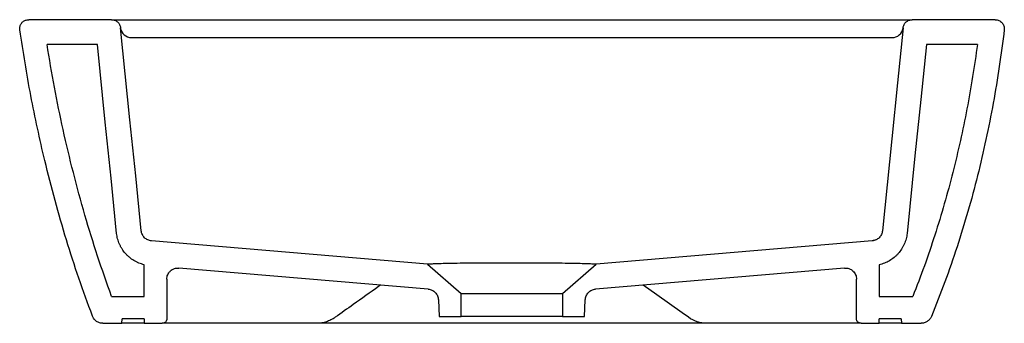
# Model space of a CAD drawing. Header units: millimetres. Extents: x 4660.788 to 4661.225, y 2940.598 to 2940.733.
import ezdxf

# ---------------------------------------------------------------- set-up
doc = ezdxf.new("R2010")
doc.units = ezdxf.units.MM
doc.layers.add('SANINDUSA', color=3, linetype='Continuous')

msp = doc.modelspace()

# ---------------------------------------------------------------- linework, layer by layer
at = {"layer": 'SANINDUSA'}
for p, q in [((4660.828790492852, 2940.733348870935), (4660.791994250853, 2940.733348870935)), ((4661.221170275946, 2940.733348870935), (4661.184250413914, 2940.733348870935)), ((4660.837687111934, 2940.725402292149), (4661.175353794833, 2940.725402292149)), ((4660.822468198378, 2940.722348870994), (4660.800131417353, 2940.722348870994)), ((4661.21323573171, 2940.722348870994), (4661.190572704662, 2940.722348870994)), ((4660.969062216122, 2940.624616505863), (4660.846536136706, 2940.634998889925)), ((4661.166504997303, 2940.634998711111), (4661.043978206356, 2940.624616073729)), ((4661.167004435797, 2940.635348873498), (4661.168422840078, 2940.635590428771)), ((4660.843303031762, 2940.610348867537), (4660.843303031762, 2940.624404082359)), ((4660.969062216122, 2940.624616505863), (4660.984020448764, 2940.611613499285)), ((4661.029020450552, 2940.611613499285), (4661.043978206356, 2940.624616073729)), ((4661.16958094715, 2940.62436790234), (4661.16958094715, 2940.610348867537)), ((4660.85872525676, 2940.622926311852), (4660.858721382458, 2940.622943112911)), ((4660.969334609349, 2940.613554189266), (4660.85872525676, 2940.622926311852)), ((4661.154158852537, 2940.622913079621), (4661.043706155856, 2940.61355371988)), ((4660.853303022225, 2940.617944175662), (4660.853303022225, 2940.600348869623)), ((4661.159580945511, 2940.600348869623), (4661.159580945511, 2940.61793092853)), ((4660.828770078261, 2940.610348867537), (4660.843303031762, 2940.610348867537)), ((4660.984020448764, 2940.611613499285), (4661.029020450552, 2940.611613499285)), ((4660.984020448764, 2940.60134887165), (4660.984020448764, 2940.611613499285)), ((4661.029020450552, 2940.611613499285), (4661.029020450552, 2940.60134887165)), ((4661.16958094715, 2940.610348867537), (4661.184552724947, 2940.610348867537)), ((4660.973906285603, 2940.608833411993), (4660.97429815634, 2940.60134887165)), ((4661.038742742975, 2940.60134887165), (4661.039134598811, 2940.608832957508)), ((4660.824968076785, 2940.59834886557), (4660.83330330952, 2940.59834886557)), ((4660.83330330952, 2940.59834886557), (4660.833431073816, 2940.600348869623)), ((4660.843302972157, 2940.59834886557), (4660.83330330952, 2940.59834886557)), ((4660.843302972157, 2940.600348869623), (4660.833431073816, 2940.600348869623)), ((4660.843302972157, 2940.600348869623), (4660.843302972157, 2940.59834886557)), ((4660.843302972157, 2940.59834886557), (4660.851302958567, 2940.59834886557)), ((4660.859301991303, 2940.59834886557), (4660.85151139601, 2940.59834886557)), ((4660.919957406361, 2940.59834886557), (4660.859301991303, 2940.59834886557)), ((4660.924072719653, 2940.59834886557), (4660.919957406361, 2940.59834886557)), ((4661.088968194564, 2940.59834886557), (4660.924072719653, 2940.59834886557)), ((4660.97429815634, 2940.60134887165), (4660.984020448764, 2940.60134887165)), ((4661.029020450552, 2940.60134887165), (4660.984020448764, 2940.60134887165)), ((4661.029020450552, 2940.60134887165), (4661.038742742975, 2940.60134887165)), ((4661.093083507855, 2940.59834886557), (4661.088968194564, 2940.59834886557)), ((4661.153587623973, 2940.59834886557), (4661.093083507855, 2940.59834886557)), ((4661.161406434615, 2940.59834886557), (4661.153587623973, 2940.59834886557)), ((4661.161581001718, 2940.59834886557), (4661.16958100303, 2940.59834886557)), ((4661.179409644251, 2940.600348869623), (4661.16958100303, 2940.600348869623)), ((4661.16958100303, 2940.59834886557), (4661.16958100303, 2940.600348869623)), ((4661.179580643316, 2940.59834886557), (4661.16958100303, 2940.59834886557)), ((4661.179409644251, 2940.600348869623), (4661.179580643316, 2940.59834886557)), ((4661.179580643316, 2940.59834886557), (4661.188189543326, 2940.59834886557))]:
    msp.add_line(p, q, dxfattribs=at)
at = {"layer": 'SANINDUSA', "flags": 128}
for points in [[(4660.841983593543, 2940.639473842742), (4660.83949313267, 2940.663890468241), (4660.83694560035, 2940.688856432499), (4660.832770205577, 2940.729755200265)], [(4661.180270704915, 2940.729755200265), (4661.177776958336, 2940.705331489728), (4661.175228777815, 2940.680365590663), (4661.171057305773, 2940.639473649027)], [(4660.831039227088, 2940.63835802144), (4660.828541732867, 2940.662843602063), (4660.825991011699, 2940.687840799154), (4660.822468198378, 2940.722348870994)], [(4661.190572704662, 2940.722348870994), (4661.188072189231, 2940.697856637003), (4661.185521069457, 2940.672859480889), (4661.182001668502, 2940.638357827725)], [(4661.084935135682, 2940.601028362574), (4661.082118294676, 2940.603027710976), (4661.070850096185, 2940.611024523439), (4661.06476968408, 2940.615338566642)]]:
    msp.add_lwpolyline(points, dxfattribs=at)
at = {"layer": 'SANINDUSA'}
for centre, radius, start, end in [((4660.837688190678, 2940.730403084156), 0.005000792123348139, 188.9817813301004, 269.9876404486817), ((4661.175352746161, 2940.730403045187), 0.005000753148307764, 270.0120151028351, 349.8600799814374)]:
    msp.add_arc(centre, radius, start, end, dxfattribs=at)
for points, knots in [([(4660.788035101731, 2940.728776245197), (4660.788014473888, 2940.729227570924), (4660.787973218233, 2940.730130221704), (4660.788484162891, 2940.731415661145), (4660.789358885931, 2940.732454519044), (4660.790570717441, 2940.733197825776), (4660.791507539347, 2940.733297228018), (4660.791994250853, 2940.733348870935)], [0, 0, 0, 0, 0.1967893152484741, 0.3935783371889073, 0.5903727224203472, 0.7871844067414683, 1, 1, 1, 1]), ([(4660.828790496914, 2940.733348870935), (4660.829037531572, 2940.733348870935), (4660.829280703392, 2940.733326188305), (4660.829759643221, 2940.733237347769), (4660.829997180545, 2940.73317047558), (4660.830456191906, 2940.732993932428), (4660.830674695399, 2940.732885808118), (4660.831090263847, 2940.732630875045), (4660.831289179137, 2940.73248221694), (4660.831652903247, 2940.732153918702), (4660.83181799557, 2940.73197484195), (4660.832114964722, 2940.731587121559), (4660.832247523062, 2940.731376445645), (4660.832468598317, 2940.730940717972), (4660.832558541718, 2940.730714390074), (4660.832696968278, 2940.730244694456), (4660.83274510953, 2940.730000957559), (4660.832770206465, 2940.729755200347)], [0, 0, 0, 0, 0.125, 0.125, 0.25, 0.25, 0.375, 0.375, 0.5, 0.5, 0.625, 0.625, 0.75, 0.75, 0.875, 0.875, 1, 1, 1, 1]), ([(4660.828965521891, 2940.733348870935), (4660.829054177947, 2940.733348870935), (4660.829500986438, 2940.733348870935), (4660.83066584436, 2940.733348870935), (4660.831599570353, 2940.733348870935)], [0, 0, 0, 0, 0.1984207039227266, 1, 1, 1, 1]), ([(4660.83159956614, 2940.733348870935), (4660.831661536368, 2940.733348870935), (4660.831921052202, 2940.733348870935), (4660.832595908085, 2940.733348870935), (4660.832868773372, 2940.733348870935), (4660.833351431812, 2940.733348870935), (4660.833524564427, 2940.733348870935), (4660.833895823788, 2940.733348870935), (4660.834093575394, 2940.733348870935), (4660.835134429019, 2940.733348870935), (4660.836139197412, 2940.733348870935), (4660.837899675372, 2940.733348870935), (4660.838528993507, 2940.733348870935), (4660.839538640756, 2940.733348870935), (4660.839886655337, 2940.733348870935), (4660.840597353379, 2940.733348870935), (4660.840960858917, 2940.733348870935), (4660.842818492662, 2940.733348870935), (4660.844431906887, 2940.733348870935), (4660.846607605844, 2940.733348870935), (4660.84705075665, 2940.733348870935), (4660.847953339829, 2940.733348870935), (4660.848413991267, 2940.733348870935), (4660.849808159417, 2940.733348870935), (4660.850755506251, 2940.733348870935), (4660.853649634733, 2940.733348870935), (4660.855648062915, 2940.733348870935), (4660.858751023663, 2940.733348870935), (4660.859804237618, 2940.733348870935), (4660.861914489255, 2940.733348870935), (4660.862975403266, 2940.733348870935), (4660.86404213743, 2940.733348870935)], [0, 0, 0, 0, 0.1250000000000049, 0.1250000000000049, 0.1875000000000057, 0.1875000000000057, 0.2187500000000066, 0.2187500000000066, 0.2500000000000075, 0.2500000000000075, 0.3750000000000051, 0.3750000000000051, 0.4375000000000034, 0.4375000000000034, 0.4687500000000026, 0.4687500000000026, 0.5000000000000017, 0.5000000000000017, 0.6250000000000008, 0.6250000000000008, 0.6562500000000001, 0.6562500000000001, 0.6874999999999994, 0.6874999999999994, 0.7499999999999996, 0.7499999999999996, 0.8750000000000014, 0.8750000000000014, 0.9375000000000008, 0.9375000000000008, 1, 1, 1, 1]), ([(4660.86404213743, 2940.733348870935), (4660.887777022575, 2940.733348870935), (4660.911518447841, 2940.733348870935), (4660.95901437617, 2940.733348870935), (4660.982768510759, 2940.733348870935), (4661.03027299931, 2940.733348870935), (4661.054027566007, 2940.733348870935), (4661.101522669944, 2940.733348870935), (4661.125263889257, 2940.733348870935), (4661.148998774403, 2940.733348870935)], [0, 0, 0, 0, 0.2499999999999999, 0.2499999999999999, 0.4999999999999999, 0.4999999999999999, 0.75, 0.75, 1, 1, 1, 1]), ([(4661.148998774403, 2940.733348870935), (4661.151132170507, 2940.733348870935), (4661.153223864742, 2940.733348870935), (4661.15630111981, 2940.733348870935), (4661.157316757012, 2940.733348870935), (4661.158824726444, 2940.733348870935), (4661.159324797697, 2940.733348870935), (4661.160319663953, 2940.733348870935), (4661.160813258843, 2940.733348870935), (4661.163242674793, 2940.733348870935), (4661.165082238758, 2940.733348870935), (4661.167688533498, 2940.733348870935), (4661.168531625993, 2940.733348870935), (4661.169756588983, 2940.733348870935), (4661.170158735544, 2940.733348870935), (4661.170941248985, 2940.733348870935), (4661.171322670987, 2940.733348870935), (4661.173181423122, 2940.733348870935), (4661.174514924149, 2940.733348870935), (4661.175990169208, 2940.733348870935), (4661.176275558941, 2940.733348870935), (4661.176826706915, 2940.733348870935), (4661.177093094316, 2940.733348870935), (4661.177855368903, 2940.733348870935), (4661.178315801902, 2940.733348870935), (4661.179558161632, 2940.733348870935), (4661.180202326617, 2940.733348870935), (4661.180887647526, 2940.733348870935), (4661.181068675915, 2940.733348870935), (4661.181329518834, 2940.733348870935), (4661.181410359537, 2940.733348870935), (4661.181441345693, 2940.733348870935)], [0, 0, 0, 0, 0.1250000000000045, 0.1250000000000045, 0.1875000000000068, 0.1875000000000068, 0.2187500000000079, 0.2187500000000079, 0.2500000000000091, 0.2500000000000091, 0.375000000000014, 0.375000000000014, 0.4375000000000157, 0.4375000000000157, 0.4687500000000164, 0.4687500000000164, 0.5000000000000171, 0.5000000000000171, 0.6250000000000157, 0.6250000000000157, 0.6562500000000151, 0.6562500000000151, 0.6875000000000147, 0.6875000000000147, 0.7500000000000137, 0.7500000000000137, 0.8750000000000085, 0.8750000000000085, 0.9375000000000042, 0.9375000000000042, 1, 1, 1, 1]), ([(4661.180270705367, 2940.729755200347), (4661.180295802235, 2940.730000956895), (4661.180343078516, 2940.730240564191), (4661.180480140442, 2940.73070799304), (4661.180570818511, 2940.730937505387), (4661.18079311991, 2940.731376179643), (4661.180922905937, 2940.731582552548), (4661.181218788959, 2940.731970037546), (4661.181386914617, 2940.732152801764), (4661.181750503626, 2940.732481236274), (4661.18194544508, 2940.732627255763), (4661.18236136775, 2940.732883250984), (4661.18258443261, 2940.732993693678), (4661.183040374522, 2940.733169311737), (4661.183274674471, 2940.733235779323), (4661.183756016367, 2940.733325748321), (4661.184003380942, 2940.733348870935), (4661.184250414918, 2940.733348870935)], [0, 0, 0, 0, 0.125, 0.125, 0.25, 0.25, 0.375, 0.375, 0.5, 0.5, 0.625, 0.625, 0.75, 0.75, 0.875, 0.875, 1, 1, 1, 1]), ([(4661.181441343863, 2940.733348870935), (4661.18214089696, 2940.733348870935), (4661.183267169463, 2940.733348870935), (4661.183853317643, 2940.733348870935), (4661.184075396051, 2940.733348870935)], [0, 0, 0, 0, 0.6211224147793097, 1, 1, 1, 1]), ([(4661.221170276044, 2940.733348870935), (4661.221454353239, 2940.733348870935), (4661.221733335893, 2940.733318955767), (4661.222281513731, 2940.733201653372), (4661.222553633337, 2940.733112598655), (4661.223066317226, 2940.732882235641), (4661.223308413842, 2940.732741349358), (4661.223763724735, 2940.732407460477), (4661.223973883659, 2940.732215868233), (4661.224346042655, 2940.731797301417), (4661.224511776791, 2940.731566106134), (4661.224790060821, 2940.731074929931), (4661.224901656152, 2940.730818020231), (4661.225070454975, 2940.730281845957), (4661.225127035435, 2940.730001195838), (4661.225179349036, 2940.729443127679), (4661.225176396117, 2940.729162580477), (4661.22514312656, 2940.728880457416)], [0, 0, 0, 0, 0.125, 0.125, 0.2500000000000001, 0.2500000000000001, 0.3750000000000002, 0.3750000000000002, 0.5000000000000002, 0.5000000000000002, 0.6250000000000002, 0.6250000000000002, 0.7500000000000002, 0.7500000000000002, 0.8750000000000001, 0.8750000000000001, 1, 1, 1, 1]), ([(4660.820289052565, 2940.601586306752), (4660.818242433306, 2940.607180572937), (4660.814147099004, 2940.61837483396), (4660.808650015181, 2940.635527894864), (4660.803609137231, 2940.652961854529), (4660.799364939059, 2940.669538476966), (4660.79582949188, 2940.68508635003), (4660.791868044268, 2940.704406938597), (4660.789568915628, 2940.719024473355), (4660.788035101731, 2940.728776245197)], [0, 0, 0, 0, 0.1359233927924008, 0.2719859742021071, 0.4109348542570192, 0.5500132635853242, 0.6623927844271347, 0.7747726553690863, 1, 1, 1, 1]), ([(4661.22514312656, 2940.728880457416), (4661.223855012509, 2940.717957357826), (4661.222231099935, 2940.707085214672), (4661.219275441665, 2940.690855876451), (4661.21820377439, 2940.685461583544), (4661.215885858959, 2940.674715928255), (4661.214639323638, 2940.669362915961), (4661.211965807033, 2940.658697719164), (4661.210538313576, 2940.653384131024), (4661.207503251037, 2940.64282380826), (4661.205895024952, 2940.637574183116), (4661.200787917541, 2940.621920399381), (4661.197007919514, 2940.611610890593), (4661.192811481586, 2940.601441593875)], [0, 0, 0, 0, 0.2499999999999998, 0.2499999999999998, 0.3749999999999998, 0.3749999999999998, 0.5, 0.5, 0.625, 0.625, 0.75, 0.75, 1, 1, 1, 1]), ([(4660.828770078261, 2940.610348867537), (4660.826661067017, 2940.616305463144), (4660.822440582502, 2940.628225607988), (4660.816822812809, 2940.646585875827), (4660.8117059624, 2940.665338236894), (4660.807208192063, 2940.68434248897), (4660.803291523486, 2940.703345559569), (4660.801185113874, 2940.71601246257), (4660.800131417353, 2940.722348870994)], [0, 0, 0, 0, 0.1637158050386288, 0.3276227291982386, 0.4973703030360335, 0.6673020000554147, 0.833573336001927, 1, 1, 1, 1]), ([(4661.213235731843, 2940.722348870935), (4661.21195900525, 2940.712770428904), (4661.210416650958, 2940.703237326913), (4661.207691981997, 2940.689007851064), (4661.20671469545, 2940.684274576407), (4661.204621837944, 2940.674843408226), (4661.203506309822, 2940.670145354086), (4661.201133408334, 2940.660785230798), (4661.199876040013, 2940.65612316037), (4661.197214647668, 2940.646836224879), (4661.19581049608, 2940.642211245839), (4661.191377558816, 2940.628419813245), (4661.188126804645, 2940.619328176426), (4661.184552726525, 2940.610348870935)], [0, 0, 0, 0, 0.25, 0.25, 0.375, 0.375, 0.5, 0.5, 0.625, 0.625, 0.75, 0.75, 1, 1, 1, 1]), ([(4660.8433030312, 2940.624404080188), (4660.842502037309, 2940.624592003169), (4660.841716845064, 2940.624840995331), (4660.840563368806, 2940.625308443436), (4660.840181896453, 2940.625480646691), (4660.839439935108, 2940.625851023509), (4660.839077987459, 2940.626049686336), (4660.838018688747, 2940.626685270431), (4660.837347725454, 2940.627161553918), (4660.836394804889, 2940.62795582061), (4660.836085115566, 2940.628234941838), (4660.835489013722, 2940.628816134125), (4660.835204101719, 2940.629116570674), (4660.834387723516, 2940.630046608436), (4660.83389439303, 2940.630704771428), (4660.833230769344, 2940.631749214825), (4660.833022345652, 2940.632106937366), (4660.832631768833, 2940.63284205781), (4660.832450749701, 2940.633217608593), (4660.831956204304, 2940.634353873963), (4660.831687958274, 2940.635129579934), (4660.831271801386, 2940.636716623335), (4660.831123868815, 2940.637527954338), (4660.831039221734, 2940.638358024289)], [0, 0, 0, 0, 0.1250000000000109, 0.1250000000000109, 0.1875000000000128, 0.1875000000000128, 0.2500000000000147, 0.2500000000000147, 0.3750000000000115, 0.3750000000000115, 0.4375000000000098, 0.4375000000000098, 0.5000000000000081, 0.5000000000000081, 0.6250000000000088, 0.6250000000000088, 0.6875000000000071, 0.6875000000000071, 0.7500000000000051, 0.7500000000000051, 0.8750000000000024, 0.8750000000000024, 1, 1, 1, 1]), ([(4660.846536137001, 2940.634998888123), (4660.845955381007, 2940.635048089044), (4660.845398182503, 2940.635195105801), (4660.844605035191, 2940.635559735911), (4660.844354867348, 2940.635702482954), (4660.843881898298, 2940.636028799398), (4660.843658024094, 2940.636213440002), (4660.843243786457, 2940.636621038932), (4660.843057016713, 2940.636840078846), (4660.842722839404, 2940.637307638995), (4660.842574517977, 2940.63755813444), (4660.842198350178, 2940.638342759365), (4660.842042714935, 2940.638894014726), (4660.841983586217, 2940.639473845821)], [0, 0, 0, 0, 0.2499999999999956, 0.2499999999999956, 0.3749999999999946, 0.3749999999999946, 0.4999999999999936, 0.4999999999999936, 0.6249999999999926, 0.6249999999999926, 0.7499999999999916, 0.7499999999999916, 1, 1, 1, 1]), ([(4661.171057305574, 2940.639473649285), (4661.170998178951, 2940.63889383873), (4661.170841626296, 2940.638339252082), (4661.170463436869, 2940.637552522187), (4661.170316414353, 2940.637304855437), (4661.169982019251, 2940.636837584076), (4661.169793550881, 2940.636616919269), (4661.169378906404, 2940.636209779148), (4661.169156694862, 2940.636026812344), (4661.16868347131, 2940.635700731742), (4661.168430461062, 2940.635556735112), (4661.167639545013, 2940.635194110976), (4661.167085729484, 2940.635047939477), (4661.166504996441, 2940.634998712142)], [0, 0, 0, 0, 0.2499999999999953, 0.2499999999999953, 0.3749999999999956, 0.3749999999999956, 0.4999999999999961, 0.4999999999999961, 0.6249999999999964, 0.6249999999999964, 0.7499999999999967, 0.7499999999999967, 1, 1, 1, 1]), ([(4661.182001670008, 2940.638357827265), (4661.181916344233, 2940.637521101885), (4661.181766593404, 2940.63670222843), (4661.181343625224, 2940.635098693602), (4661.181070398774, 2940.634314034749), (4661.180565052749, 2940.6331635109), (4661.180380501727, 2940.632784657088), (4661.179985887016, 2940.632049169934), (4661.179775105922, 2940.631690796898), (4661.179103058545, 2940.630643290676), (4661.178602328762, 2940.629981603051), (4661.177770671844, 2940.629045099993), (4661.177478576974, 2940.628741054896), (4661.176875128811, 2940.628160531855), (4661.176563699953, 2940.627883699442), (4661.175600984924, 2940.627092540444), (4661.17492143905, 2940.626617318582), (4661.173486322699, 2940.625772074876), (4661.172725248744, 2940.625400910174), (4661.171178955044, 2940.624791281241), (4661.170388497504, 2940.624548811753), (4661.169580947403, 2940.624367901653)], [0, 0, 0, 0, 0.1250000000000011, 0.1250000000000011, 0.2500000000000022, 0.2500000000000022, 0.3125000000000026, 0.3125000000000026, 0.3750000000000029, 0.3750000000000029, 0.5000000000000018, 0.5000000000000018, 0.5625000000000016, 0.5625000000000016, 0.6250000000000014, 0.6250000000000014, 0.7500000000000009, 0.7500000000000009, 0.8750000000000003, 0.8750000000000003, 1, 1, 1, 1]), ([(4661.043978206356, 2940.624616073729), (4661.043929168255, 2940.62461949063), (4661.043830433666, 2940.624626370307), (4661.042903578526, 2940.624676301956), (4661.041054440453, 2940.624757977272), (4661.037944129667, 2940.624861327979), (4661.033885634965, 2940.624961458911), (4661.029135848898, 2940.625042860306), (4661.023719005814, 2940.625100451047), (4661.017919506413, 2940.625133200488), (4661.011759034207, 2940.625148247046), (4661.005496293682, 2940.625152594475), (4660.999177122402, 2940.625147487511), (4660.993097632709, 2940.625129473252), (4660.987351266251, 2940.625089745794), (4660.982231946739, 2940.625025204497), (4660.977783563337, 2940.624938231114), (4660.974184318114, 2940.624840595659), (4660.971445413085, 2940.624741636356), (4660.969914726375, 2940.624667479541), (4660.969175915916, 2940.624624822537), (4660.969100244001, 2940.624619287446), (4660.969062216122, 2940.624616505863)], [0, 0, 0, 0, 0.038151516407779, 0.0768152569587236, 0.1321482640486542, 0.1892006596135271, 0.2426378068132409, 0.2977016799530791, 0.3498639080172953, 0.4035584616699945, 0.4554458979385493, 0.5088003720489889, 0.5613442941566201, 0.6154141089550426, 0.667855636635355, 0.7218570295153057, 0.7736651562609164, 0.8269520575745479, 0.8792319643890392, 0.9329625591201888, 0.9663112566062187, 0.9999999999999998, 0.9999999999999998, 0.9999999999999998, 0.9999999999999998]), ([(4660.853303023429, 2940.617944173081), (4660.853303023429, 2940.618292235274), (4660.853338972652, 2940.618634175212), (4660.853479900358, 2940.619306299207), (4660.853586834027, 2940.619640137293), (4660.853864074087, 2940.620271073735), (4660.854033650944, 2940.620569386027), (4660.854334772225, 2940.62099094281), (4660.854443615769, 2940.621127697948), (4660.854672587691, 2940.621386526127), (4660.854793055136, 2940.62150922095), (4660.855172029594, 2940.621857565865), (4660.855449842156, 2940.622064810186), (4660.85604609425, 2940.62241927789), (4660.856357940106, 2940.622563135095), (4660.857008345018, 2940.622785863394), (4660.857350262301, 2940.622864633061), (4660.858034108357, 2940.622948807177), (4660.858378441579, 2940.622955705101), (4660.858725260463, 2940.622926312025)], [0, 0, 0, 0, 0.12500000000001, 0.12500000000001, 0.25000000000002, 0.25000000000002, 0.3750000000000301, 0.3750000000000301, 0.4375000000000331, 0.4375000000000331, 0.500000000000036, 0.500000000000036, 0.625000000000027, 0.625000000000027, 0.7500000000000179, 0.7500000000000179, 0.8750000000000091, 0.8750000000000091, 1, 1, 1, 1]), ([(4661.154158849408, 2940.622913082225), (4661.154505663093, 2940.622942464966), (4661.154849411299, 2940.622935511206), (4661.155531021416, 2940.622851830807), (4661.155872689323, 2940.622773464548), (4661.156524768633, 2940.622550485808), (4661.156836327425, 2940.622406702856), (4661.157281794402, 2940.622142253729), (4661.157427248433, 2940.622045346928), (4661.157704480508, 2940.621839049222), (4661.157836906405, 2940.621729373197), (4661.158215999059, 2940.62138116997), (4661.158445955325, 2940.621121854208), (4661.158849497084, 2940.62055767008), (4661.159019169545, 2940.620259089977), (4661.159296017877, 2940.619629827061), (4661.159403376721, 2940.619295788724), (4661.159544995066, 2940.618621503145), (4661.159580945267, 2940.618278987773), (4661.159580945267, 2940.617930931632)], [0, 0, 0, 0, 0.1250000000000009, 0.1250000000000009, 0.2500000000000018, 0.2500000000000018, 0.3750000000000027, 0.3750000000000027, 0.4375000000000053, 0.4375000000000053, 0.5000000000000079, 0.5000000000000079, 0.6250000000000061, 0.6250000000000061, 0.750000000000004, 0.750000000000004, 0.8750000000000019, 0.8750000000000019, 1, 1, 1, 1]), ([(4660.948271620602, 2940.615338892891), (4660.947974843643, 2940.615128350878), (4660.943921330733, 2940.612252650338), (4660.937199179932, 2940.607482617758), (4660.930774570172, 2940.60292260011), (4660.928105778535, 2940.601028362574)], [0.03830336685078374, 0.03830336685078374, 0.03830336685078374, 0.03830336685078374, 0.080756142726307, 0.6181448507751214, 0.9999999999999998, 0.9999999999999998, 0.9999999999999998, 0.9999999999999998]), ([(4660.969334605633, 2940.613554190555), (4660.969635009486, 2940.613528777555), (4660.969928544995, 2940.613476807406), (4660.970502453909, 2940.613321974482), (4660.970784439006, 2940.613218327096), (4660.971327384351, 2940.612960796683), (4660.97158373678, 2940.612809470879), (4660.972067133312, 2940.612463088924), (4660.972296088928, 2940.612265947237), (4660.97271297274, 2940.611835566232), (4660.972899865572, 2940.611604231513), (4660.973231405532, 2940.611109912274), (4660.973377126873, 2940.610844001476), (4660.973615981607, 2940.610296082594), (4660.97370991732, 2940.610014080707), (4660.973847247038, 2940.609434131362), (4660.973890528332, 2940.60913447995), (4660.973906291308, 2940.608833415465)], [0, 0, 0, 0, 0.125, 0.125, 0.25, 0.25, 0.375, 0.375, 0.5, 0.5, 0.625, 0.625, 0.75, 0.75, 0.875, 0.875, 1, 1, 1, 1]), ([(4661.039134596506, 2940.608832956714), (4661.039150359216, 2940.60913401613), (4661.039192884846, 2940.609429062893), (4661.039329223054, 2940.610007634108), (4661.039423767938, 2940.610292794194), (4661.039663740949, 2940.610843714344), (4661.039806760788, 2940.611104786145), (4661.040137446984, 2940.611599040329), (4661.040327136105, 2940.611834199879), (4661.040743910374, 2940.612264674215), (4661.040969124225, 2940.612458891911), (4661.041452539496, 2940.61280612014), (4661.041713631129, 2940.612960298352), (4661.042253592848, 2940.613216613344), (4661.042532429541, 2940.613319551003), (4661.043107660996, 2940.613475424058), (4661.043405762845, 2940.613528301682), (4661.043706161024, 2940.613553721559)], [0, 0, 0, 0, 0.125, 0.125, 0.25, 0.25, 0.375, 0.375, 0.5, 0.5, 0.625, 0.625, 0.75, 0.75, 0.875, 0.875, 1, 1, 1, 1]), ([(4660.824968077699, 2940.598348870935), (4660.82445936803, 2940.598348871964), (4660.823963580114, 2940.598424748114), (4660.823238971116, 2940.598650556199), (4660.823002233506, 2940.598744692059), (4660.822550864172, 2940.598964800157), (4660.822334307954, 2940.599091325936), (4660.821919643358, 2940.59937766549), (4660.821720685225, 2940.599538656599), (4660.82135445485, 2940.599884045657), (4660.821185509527, 2940.600069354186), (4660.820875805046, 2940.600465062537), (4660.820734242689, 2940.600677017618), (4660.820485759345, 2940.601118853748), (4660.820378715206, 2940.601348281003), (4660.820289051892, 2940.601586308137)], [0, 0, 0, 0, 0.2500000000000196, 0.2500000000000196, 0.3750000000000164, 0.3750000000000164, 0.5000000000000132, 0.5000000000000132, 0.6250000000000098, 0.6250000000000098, 0.7500000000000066, 0.7500000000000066, 0.8750000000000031, 0.8750000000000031, 1, 1, 1, 1]), ([(4660.853302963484, 2940.600348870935), (4660.853302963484, 2940.600216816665), (4660.853290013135, 2940.600086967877), (4660.853239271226, 2940.599831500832), (4660.853200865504, 2940.599704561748), (4660.853100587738, 2940.59946246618), (4660.853039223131, 2940.599347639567), (4660.852894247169, 2940.599130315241), (4660.852809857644, 2940.599027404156), (4660.852533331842, 2940.598750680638), (4660.852310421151, 2940.598601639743), (4660.851829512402, 2940.598401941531), (4660.851567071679, 2940.598348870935), (4660.851302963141, 2940.598348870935)], [0, 0, 0, 0, 0.1250000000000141, 0.1250000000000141, 0.2500000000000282, 0.2500000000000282, 0.3750000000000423, 0.3750000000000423, 0.5000000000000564, 0.5000000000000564, 0.7500000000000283, 0.7500000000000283, 1, 1, 1, 1]), ([(4660.928105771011, 2940.601028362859), (4660.927485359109, 2940.600588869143), (4660.926845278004, 2940.600202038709), (4660.925526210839, 2940.599532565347), (4660.924845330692, 2940.599249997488), (4660.922790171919, 2940.598576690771), (4660.92138952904, 2940.598348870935), (4660.919957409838, 2940.598348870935)], [0, 0, 0, 0, 0.2500000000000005, 0.2500000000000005, 0.500000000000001, 0.500000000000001, 1, 1, 1, 1]), ([(4661.093083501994, 2940.598348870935), (4661.092367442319, 2940.598348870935), (4661.091655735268, 2940.598406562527), (4661.090240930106, 2940.598636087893), (4661.089536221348, 2940.598809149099), (4661.08748207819, 2940.599487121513), (4661.086175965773, 2940.600149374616), (4661.084935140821, 2940.601028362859)], [0, 0, 0, 0, 0.2499999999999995, 0.2499999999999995, 0.4999999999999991, 0.4999999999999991, 1, 1, 1, 1]), ([(4661.161580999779, 2940.598348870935), (4661.161448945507, 2940.598348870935), (4661.161319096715, 2940.598361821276), (4661.16106362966, 2940.598412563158), (4661.160936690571, 2940.598450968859), (4661.160694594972, 2940.59855124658), (4661.160579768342, 2940.59861261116), (4661.160362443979, 2940.598757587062), (4661.160259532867, 2940.598841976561), (4661.159982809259, 2940.599118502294), (4661.159833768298, 2940.599341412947), (4661.159634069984, 2940.599822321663), (4661.159580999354, 2940.600084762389), (4661.159580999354, 2940.600348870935)], [0, 0, 0, 0, 0.1249999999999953, 0.1249999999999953, 0.2499999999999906, 0.2499999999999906, 0.3749999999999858, 0.3749999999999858, 0.4999999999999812, 0.4999999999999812, 0.7499999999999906, 0.7499999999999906, 1, 1, 1, 1]), ([(4661.192811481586, 2940.601441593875), (4661.192622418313, 2940.60098343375), (4661.192371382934, 2940.60056413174), (4661.191903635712, 2940.59999235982), (4661.191732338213, 2940.599812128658), (4661.191369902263, 2940.59948296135), (4661.191177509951, 2940.59933238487), (4661.190770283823, 2940.599059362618), (4661.190553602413, 2940.598936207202), (4661.190109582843, 2940.59872568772), (4661.189881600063, 2940.598637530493), (4661.18917999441, 2940.59842361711), (4661.188685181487, 2940.598348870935), (4661.188189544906, 2940.598348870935)], [0, 0, 0, 0, 0.2499999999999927, 0.2499999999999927, 0.3749999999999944, 0.3749999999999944, 0.4999999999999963, 0.4999999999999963, 0.6249999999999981, 0.6249999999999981, 0.7499999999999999, 0.7499999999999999, 1, 1, 1, 1])]:
    msp.add_open_spline(points, degree=3, knots=knots, dxfattribs=at)

doc.saveas('drawing.dxf')
